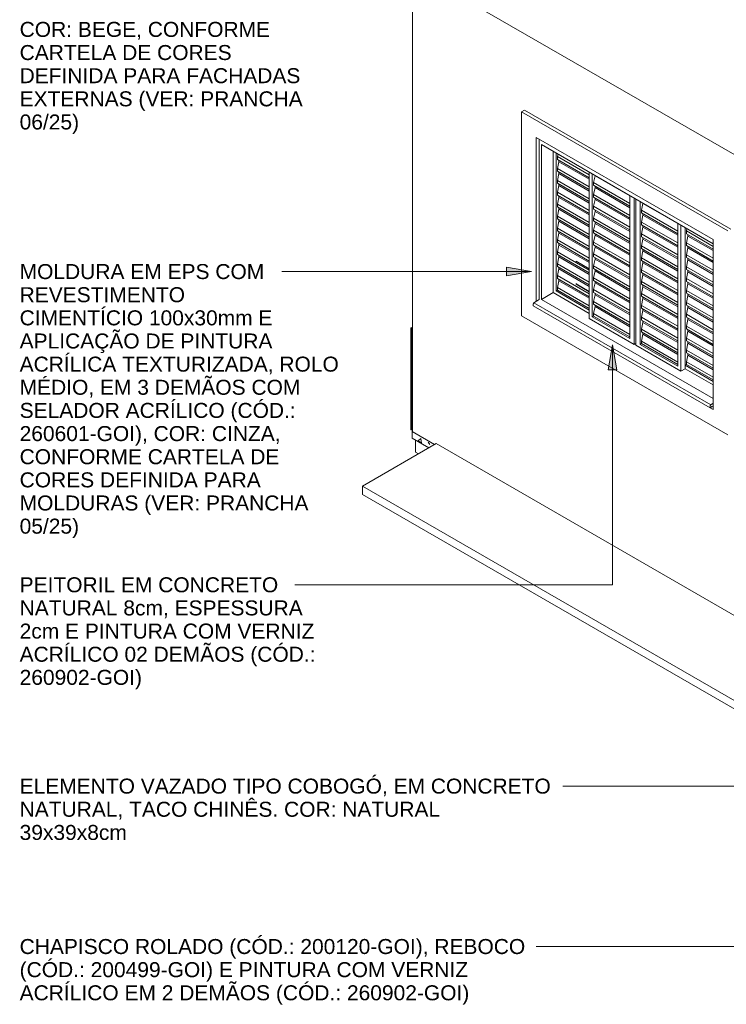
# Model space of a CAD drawing. Header units: metres. Extents: x -15.1 to 0.1, y 4.4 to 14.1.
# Tile 1 of 71: x -15.1 to -11.7, y 4.4 to 9.2. Entities that reach past the tile are written whole.
import ezdxf

# ---------------------------------------------------------------- set-up
doc = ezdxf.new("R2010")
doc.units = ezdxf.units.M
for name, color, linetype, lineweight in [('A-FLOR', 7, 'Continuous', 5), ('A-GLAZ', 7, 'Continuous', 5), ('A-WALL', 7, 'Continuous', 5), ('A-WALL-PATT', 7, 'Continuous', 5), ('G-ANNO-TEXT', 7, 'Continuous', 9), ('I-WALL', 7, 'Continuous', 5), ('Q-CASE', 7, 'Continuous', 5)]:
    doc.layers.add(name, color=color, linetype=linetype, lineweight=lineweight)
doc.styles.add('Arial', font='arial.ttf', dxfattribs={"height": 0.072})

# ---------------------------------------------------------------- blocks, each defined once
blk = doc.blocks.new('JANELA DE CORRE_304-ISO_010')
at = {"layer": 'A-GLAZ'}
for p, q in [((-12.6441, 8.5849), (-12.6441, 7.8153)), ((-12.6335, 7.8154), (-12.6335, 8.5584)), ((-12.6335, 8.5584), (-11.8097, 8.0828)), ((-12.5769, 8.5257), (-12.5769, 7.848)), ((-12.5628, 7.8562), (-12.5628, 8.5175)), ((-12.5564, 8.5009), (-12.5539, 8.5124)), ((-12.5564, 8.4877), (-12.5564, 8.5009)), ((-12.4037, 8.4127), (-12.5564, 8.5009)), ((-12.4037, 8.3996), (-12.5564, 8.4877)), ((-12.5564, 8.4438), (-12.5493, 8.4764)), ((-12.5493, 8.4764), (-12.5493, 8.4837)), ((-12.4037, 8.3923), (-12.5493, 8.4764)), ((-12.5564, 8.4306), (-12.5564, 8.4438)), ((-12.4037, 8.3556), (-12.5564, 8.4438)), ((-12.4037, 8.3424), (-12.5564, 8.4306)), ((-12.5564, 8.3866), (-12.5493, 8.4193)), ((-12.5493, 8.4193), (-12.5493, 8.4265)), ((-12.4037, 8.3352), (-12.5493, 8.4193)), ((-12.4037, 8.4257), (-12.4037, 7.7235)), ((-12.3895, 7.7317), (-12.3895, 8.4175)), ((-12.5564, 8.3734), (-12.5564, 8.3866)), ((-12.4037, 8.2984), (-12.5564, 8.3866)), ((-12.4037, 8.2852), (-12.5564, 8.3734)), ((-12.5493, 8.3621), (-12.5493, 8.3693)), ((-12.3832, 8.3764), (-12.3761, 8.4091)), ((-12.3832, 8.3632), (-12.3832, 8.3764)), ((-12.2092, 8.276), (-12.3832, 8.3764)), ((-12.3761, 8.4091), (-12.3761, 8.4098)), ((-12.2092, 8.3127), (-12.3761, 8.4091)), ((-12.5564, 8.3295), (-12.5493, 8.3621)), ((-12.5564, 8.3163), (-12.5564, 8.3295)), ((-12.4037, 8.2413), (-12.5564, 8.3295)), ((-12.4037, 8.278), (-12.5493, 8.3621)), ((-12.2092, 8.2628), (-12.3832, 8.3632)), ((-12.3832, 8.3192), (-12.3761, 8.3519)), ((-12.3761, 8.3519), (-12.3761, 8.3591)), ((-12.2092, 8.2556), (-12.3761, 8.3519)), ((-12.4037, 8.2281), (-12.5564, 8.3163)), ((-12.5564, 8.2723), (-12.5493, 8.305)), ((-12.5493, 8.305), (-12.5493, 8.3122)), ((-12.4037, 8.2209), (-12.5493, 8.305)), ((-12.3832, 8.3061), (-12.3832, 8.3192)), ((-12.2092, 8.2188), (-12.3832, 8.3192)), ((-12.2092, 8.2056), (-12.3832, 8.3061)), ((-12.3832, 8.2621), (-12.3761, 8.2948)), ((-12.3761, 8.2948), (-12.3761, 8.302)), ((-12.2092, 8.1984), (-12.3761, 8.2948)), ((-12.2092, 8.3134), (-12.2092, 7.6276)), ((-12.188, 7.599), (-12.188, 8.3012)), ((-12.1809, 8.2971), (-12.1809, 7.5949)), ((-12.1597, 7.599), (-12.1597, 8.2848)), ((-12.1534, 8.2437), (-12.1463, 8.2764)), ((-12.1463, 8.2764), (-12.1463, 8.2771)), ((-11.9794, 8.18), (-12.1463, 8.2764)), ((-12.5564, 8.2591), (-12.5564, 8.2723)), ((-12.4037, 8.1841), (-12.5564, 8.2723)), ((-12.4037, 8.1709), (-12.5564, 8.2591)), ((-12.5564, 8.2151), (-12.5493, 8.2478)), ((-12.5493, 8.2478), (-12.5493, 8.255)), ((-12.4037, 8.1637), (-12.5493, 8.2478)), ((-12.3832, 8.2489), (-12.3832, 8.2621)), ((-12.2092, 8.1617), (-12.3832, 8.2621)), ((-12.2092, 8.1485), (-12.3832, 8.2489)), ((-12.3832, 8.2049), (-12.3761, 8.2376)), ((-12.3761, 8.2376), (-12.3761, 8.2448)), ((-12.2092, 8.1413), (-12.3761, 8.2376)), ((-12.1534, 8.2305), (-12.1534, 8.2437)), ((-11.9794, 8.1433), (-12.1534, 8.2437)), ((-11.9794, 8.1301), (-12.1534, 8.2305)), ((-12.1463, 8.2192), (-12.1463, 8.2265)), ((-12.5564, 8.202), (-12.5564, 8.2151)), ((-12.4037, 8.127), (-12.5564, 8.2151)), ((-12.4037, 8.1138), (-12.5564, 8.202)), ((-12.5564, 8.158), (-12.5493, 8.1906)), ((-12.5493, 8.1906), (-12.5493, 8.1979)), ((-12.4037, 8.1065), (-12.5493, 8.1906)), ((-12.3832, 8.1918), (-12.3832, 8.2049)), ((-12.2092, 8.1045), (-12.3832, 8.2049)), ((-12.2092, 8.0913), (-12.3832, 8.1918)), ((-12.3832, 8.1478), (-12.3761, 8.1804)), ((-12.3761, 8.1804), (-12.3761, 8.1877)), ((-12.2092, 8.0841), (-12.3761, 8.1804)), ((-12.1534, 8.1866), (-12.1463, 8.2192)), ((-12.1534, 8.1734), (-12.1534, 8.1866)), ((-11.9794, 8.0861), (-12.1534, 8.1866)), ((-11.9794, 8.1229), (-12.1463, 8.2192)), ((-11.9794, 8.1807), (-11.9794, 7.4949)), ((-12.5564, 8.1448), (-12.5564, 8.158)), ((-12.4037, 8.0698), (-12.5564, 8.158)), ((-12.4037, 8.0566), (-12.5564, 8.1448)), ((-12.5564, 8.1008), (-12.5493, 8.1335)), ((-12.5493, 8.1335), (-12.5493, 8.1407)), ((-12.4037, 8.0494), (-12.5493, 8.1335)), ((-12.3832, 8.1346), (-12.3832, 8.1478)), ((-12.2092, 8.0474), (-12.3832, 8.1478)), ((-12.2092, 8.0342), (-12.3832, 8.1346)), ((-11.9794, 8.073), (-12.1534, 8.1734)), ((-12.1534, 8.1294), (-12.1463, 8.1621)), ((-12.1463, 8.1621), (-12.1463, 8.1693)), ((-11.9794, 8.0657), (-12.1463, 8.1621)), ((-11.9653, 7.4704), (-11.9653, 8.1726)), ((-11.9441, 8.1603), (-11.9441, 7.4826)), ((-11.9441, 7.499), (-11.9441, 8.1603)), ((-11.9377, 8.1437), (-11.9352, 8.1552)), ((-11.9377, 8.1305), (-11.9377, 8.1437)), ((-11.8097, 8.0698), (-11.9377, 8.1437)), ((-12.5564, 8.0877), (-12.5564, 8.1008)), ((-12.4037, 8.0127), (-12.5564, 8.1008)), ((-12.4037, 7.9995), (-12.5564, 8.0877)), ((-12.3832, 8.0906), (-12.3761, 8.1233)), ((-12.3832, 8.0774), (-12.3832, 8.0906)), ((-12.2092, 7.9902), (-12.3832, 8.0906)), ((-12.3761, 8.1233), (-12.3761, 8.1305)), ((-12.2092, 8.0269), (-12.3761, 8.1233)), ((-12.1534, 8.1162), (-12.1534, 8.1294)), ((-11.9794, 8.029), (-12.1534, 8.1294)), ((-11.9794, 8.0158), (-12.1534, 8.1162)), ((-12.1534, 8.0723), (-12.1463, 8.1049)), ((-12.1463, 8.1049), (-12.1463, 8.1122)), ((-11.9794, 8.0086), (-12.1463, 8.1049)), ((-11.8097, 8.0566), (-11.9377, 8.1305)), ((-11.9377, 8.0865), (-11.9306, 8.1192)), ((-11.9377, 8.0734), (-11.9377, 8.0865)), ((-11.8097, 8.0127), (-11.9377, 8.0865)), ((-11.9306, 8.1192), (-11.9306, 8.1264)), ((-11.8097, 8.0494), (-11.9306, 8.1192)), ((-12.5564, 8.0437), (-12.5493, 8.0763)), ((-12.5564, 8.0305), (-12.5564, 8.0437)), ((-12.4037, 7.9555), (-12.5564, 8.0437)), ((-12.5493, 8.0763), (-12.5493, 8.0836)), ((-12.4037, 7.9922), (-12.5493, 8.0763)), ((-12.2092, 7.977), (-12.3832, 8.0774)), ((-12.3832, 8.0335), (-12.3761, 8.0661)), ((-12.3761, 8.0661), (-12.3761, 8.0734)), ((-12.2092, 7.9698), (-12.3761, 8.0661)), ((-12.1534, 8.0591), (-12.1534, 8.0723)), ((-11.9794, 7.9718), (-12.1534, 8.0723)), ((-11.9794, 7.9586), (-12.1534, 8.0591)), ((-12.1534, 8.0151), (-12.1463, 8.0478)), ((-12.1463, 8.0478), (-12.1463, 8.055)), ((-11.9794, 7.9514), (-12.1463, 8.0478)), ((-11.8097, 7.9995), (-11.9377, 8.0734)), ((-11.9377, 8.0294), (-11.9306, 8.0621)), ((-11.9306, 8.0621), (-11.9306, 8.0693)), ((-11.8097, 7.9922), (-11.9306, 8.0621)), ((-12.4037, 7.9423), (-12.5564, 8.0305)), ((-12.5564, 7.9865), (-12.5493, 8.0192)), ((-12.5493, 8.0192), (-12.5493, 8.0264)), ((-12.4037, 7.9351), (-12.5493, 8.0192)), ((-12.4673, 7.9982), (-12.4667, 7.9986)), ((-12.4673, 7.9958), (-12.4673, 7.9982)), ((-12.4673, 7.9982), (-12.4037, 7.9615)), ((-12.3832, 8.0203), (-12.3832, 8.0335)), ((-12.2092, 7.933), (-12.3832, 8.0335)), ((-12.2092, 7.9199), (-12.3832, 8.0203)), ((-12.3832, 7.9763), (-12.3761, 8.009)), ((-12.3761, 8.009), (-12.3761, 8.0162)), ((-12.2092, 7.9126), (-12.3761, 8.009)), ((-12.1534, 8.0019), (-12.1534, 8.0151)), ((-11.9794, 7.9147), (-12.1534, 8.0151)), ((-11.9794, 7.9015), (-12.1534, 8.0019)), ((-12.1534, 7.9579), (-12.1463, 7.9906)), ((-12.1463, 7.9906), (-12.1463, 7.9978)), ((-11.9794, 7.8943), (-12.1463, 7.9906)), ((-11.9377, 8.0162), (-11.9377, 8.0294)), ((-11.8097, 7.9555), (-11.9377, 8.0294)), ((-11.8097, 7.9423), (-11.9377, 8.0162)), ((-11.9377, 7.9722), (-11.9306, 8.0049)), ((-11.9306, 8.0049), (-11.9306, 8.0121)), ((-11.8097, 7.9351), (-11.9306, 8.0049)), ((-12.5564, 7.9733), (-12.5564, 7.9865)), ((-12.4037, 7.8983), (-12.5564, 7.9865)), ((-12.4037, 7.8852), (-12.5564, 7.9733)), ((-12.5564, 7.9294), (-12.5493, 7.962)), ((-12.5493, 7.962), (-12.5493, 7.9693)), ((-12.4037, 7.8779), (-12.5493, 7.962)), ((-12.3832, 7.9631), (-12.3832, 7.9763)), ((-12.2092, 7.8759), (-12.3832, 7.9763)), ((-12.2092, 7.8627), (-12.3832, 7.9631)), ((-12.3832, 7.9192), (-12.3761, 7.9518)), ((-12.3761, 7.9518), (-12.3761, 7.9591)), ((-12.2092, 7.8555), (-12.3761, 7.9518)), ((-12.1534, 7.9448), (-12.1534, 7.9579)), ((-11.9794, 7.8575), (-12.1534, 7.9579)), ((-11.9794, 7.8443), (-12.1534, 7.9448)), ((-11.9377, 7.9591), (-11.9377, 7.9722)), ((-11.8097, 7.8983), (-11.9377, 7.9722)), ((-11.8097, 7.8852), (-11.9377, 7.9591)), ((-11.9377, 7.9151), (-11.9306, 7.9477)), ((-11.9306, 7.9477), (-11.9306, 7.955)), ((-11.8097, 7.8779), (-11.9306, 7.9477)), ((-12.5564, 7.9162), (-12.5564, 7.9294)), ((-12.4037, 7.8412), (-12.5564, 7.9294)), ((-12.4037, 7.828), (-12.5564, 7.9162)), ((-12.5564, 7.8722), (-12.5493, 7.9049)), ((-12.5493, 7.9049), (-12.5493, 7.9121)), ((-12.4037, 7.8208), (-12.5493, 7.9049)), ((-12.3832, 7.906), (-12.3832, 7.9192)), ((-12.2092, 7.8187), (-12.3832, 7.9192)), ((-12.2092, 7.8056), (-12.3832, 7.906)), ((-12.3761, 7.8947), (-12.3761, 7.9019)), ((-12.1534, 7.9008), (-12.1463, 7.9335)), ((-12.1534, 7.8876), (-12.1534, 7.9008)), ((-11.9794, 7.8004), (-12.1534, 7.9008)), ((-12.1463, 7.9335), (-12.1463, 7.9407)), ((-11.9794, 7.8371), (-12.1463, 7.9335)), ((-11.9377, 7.9019), (-11.9377, 7.9151)), ((-11.8097, 7.8412), (-11.9377, 7.9151)), ((-11.8097, 7.828), (-11.9377, 7.9019)), ((-11.9306, 7.8906), (-11.9306, 7.8978)), ((-12.6335, 7.8154), (-12.5769, 7.848)), ((-12.5769, 7.848), (-12.4037, 7.748)), ((-12.5628, 7.8562), (-12.5564, 7.8599)), ((-12.4037, 7.7643), (-12.5628, 7.8562)), ((-12.5564, 7.8599), (-12.5564, 7.8722)), ((-12.4037, 7.784), (-12.5564, 7.8722)), ((-12.4037, 7.7717), (-12.5564, 7.8599)), ((-12.4673, 7.8905), (-12.4651, 7.8917)), ((-12.4673, 7.888), (-12.4673, 7.8905)), ((-12.4673, 7.8905), (-12.4037, 7.8537)), ((-12.4037, 7.8513), (-12.4673, 7.888)), ((-12.3832, 7.862), (-12.3761, 7.8947)), ((-12.3832, 7.8488), (-12.3832, 7.862)), ((-12.2092, 7.7616), (-12.3832, 7.862)), ((-12.2092, 7.7484), (-12.3832, 7.8488)), ((-12.2092, 7.7983), (-12.3761, 7.8947)), ((-11.9794, 7.7872), (-12.1534, 7.8876)), ((-12.1534, 7.8436), (-12.1463, 7.8763)), ((-12.1463, 7.8763), (-12.1463, 7.8835)), ((-11.9794, 7.78), (-12.1463, 7.8763)), ((-11.9377, 7.8579), (-11.9306, 7.8906)), ((-11.9377, 7.8447), (-11.9377, 7.8579)), ((-11.8097, 7.784), (-11.9377, 7.8579)), ((-11.8097, 7.8208), (-11.9306, 7.8906)), ((-11.8097, 7.3397), (-12.6335, 7.8154)), ((-12.3832, 7.8049), (-12.3761, 7.8375)), ((-12.3832, 7.7917), (-12.3832, 7.8049)), ((-12.2092, 7.7044), (-12.3832, 7.8049)), ((-12.3761, 7.8375), (-12.3761, 7.8447)), ((-12.2092, 7.7412), (-12.3761, 7.8375)), ((-12.1534, 7.8305), (-12.1534, 7.8436)), ((-11.9794, 7.7432), (-12.1534, 7.8436)), ((-11.9794, 7.73), (-12.1534, 7.8305)), ((-12.1534, 7.7865), (-12.1463, 7.8191)), ((-12.1463, 7.8191), (-12.1463, 7.8264)), ((-11.9794, 7.7228), (-12.1463, 7.8191)), ((-11.8097, 7.7709), (-11.9377, 7.8447)), ((-11.9377, 7.8008), (-11.9306, 7.8334)), ((-11.9377, 7.7876), (-11.9377, 7.8008)), ((-11.8097, 7.7269), (-11.9377, 7.8008)), ((-11.9306, 7.8334), (-11.9306, 7.8407)), ((-11.8097, 7.7636), (-11.9306, 7.8334)), ((-12.2092, 7.6912), (-12.3832, 7.7917)), ((-12.3832, 7.7477), (-12.3761, 7.7804)), ((-12.3761, 7.7804), (-12.3761, 7.7876)), ((-12.2092, 7.684), (-12.3761, 7.7804)), ((-12.1534, 7.7733), (-12.1534, 7.7865)), ((-11.9794, 7.6861), (-12.1534, 7.7865)), ((-11.9794, 7.6729), (-12.1534, 7.7733)), ((-12.1534, 7.7293), (-12.1463, 7.762)), ((-12.1463, 7.762), (-12.1463, 7.7692)), ((-11.9794, 7.6656), (-12.1463, 7.762)), ((-11.8097, 7.7137), (-11.9377, 7.7876)), ((-11.9377, 7.7436), (-11.9306, 7.7763)), ((-11.9306, 7.7763), (-11.9306, 7.7835)), ((-11.8097, 7.7065), (-11.9306, 7.7763)), ((-12.4037, 7.7235), (-12.188, 7.599)), ((-12.3832, 7.7353), (-12.3895, 7.7317)), ((-12.2092, 7.6276), (-12.3895, 7.7317)), ((-12.3832, 7.7353), (-12.3832, 7.7477)), ((-12.2092, 7.6473), (-12.3832, 7.7477)), ((-12.2092, 7.6349), (-12.3832, 7.7353)), ((-12.1534, 7.7161), (-12.1534, 7.7293)), ((-11.9794, 7.6289), (-12.1534, 7.7293)), ((-11.9794, 7.6157), (-12.1534, 7.7161)), ((-12.1463, 7.7048), (-12.1463, 7.7121)), ((-11.9377, 7.7304), (-11.9377, 7.7436)), ((-11.8097, 7.6697), (-11.9377, 7.7436)), ((-11.8097, 7.6565), (-11.9377, 7.7304)), ((-11.9377, 7.6865), (-11.9306, 7.7191)), ((-11.9306, 7.7191), (-11.9306, 7.7264)), ((-11.8097, 7.6493), (-11.9306, 7.7191)), ((-12.1534, 7.6722), (-12.1463, 7.7048)), ((-12.1534, 7.659), (-12.1534, 7.6722)), ((-11.9794, 7.5717), (-12.1534, 7.6722)), ((-11.9794, 7.5586), (-12.1534, 7.659)), ((-11.9794, 7.6085), (-12.1463, 7.7048)), ((-11.9377, 7.6733), (-11.9377, 7.6865)), ((-11.8097, 7.6126), (-11.9377, 7.6865)), ((-11.8097, 7.5994), (-11.9377, 7.6733)), ((-11.9377, 7.6293), (-11.9306, 7.662)), ((-11.9306, 7.662), (-11.9306, 7.6692)), ((-11.8097, 7.5922), (-11.9306, 7.662)), ((-12.1534, 7.615), (-12.1463, 7.6477)), ((-12.1534, 7.6027), (-12.1534, 7.615)), ((-11.9794, 7.5146), (-12.1534, 7.615)), ((-12.1463, 7.6477), (-12.1463, 7.6549)), ((-11.9794, 7.5513), (-12.1463, 7.6477)), ((-11.9377, 7.6161), (-11.9377, 7.6293)), ((-11.8097, 7.5554), (-11.9377, 7.6293)), ((-11.8097, 7.5422), (-11.9377, 7.6161)), ((-11.9306, 7.6048), (-11.9306, 7.612)), ((-12.1809, 7.6031), (-12.188, 7.599)), ((-12.1809, 7.5949), (-11.9653, 7.4704)), ((-12.1597, 7.599), (-12.1534, 7.6027)), ((-11.9794, 7.4949), (-12.1597, 7.599)), ((-11.9794, 7.5022), (-12.1534, 7.6027)), ((-11.9377, 7.5722), (-11.9306, 7.6048)), ((-11.9377, 7.559), (-11.9377, 7.5722)), ((-11.8097, 7.4983), (-11.9377, 7.5722)), ((-11.8097, 7.535), (-11.9306, 7.6048)), ((-11.8097, 7.4851), (-11.9377, 7.559)), ((-11.9377, 7.515), (-11.9306, 7.5477)), ((-11.9306, 7.5477), (-11.9306, 7.5549)), ((-11.8097, 7.4778), (-11.9306, 7.5477)), ((-11.9653, 7.4704), (-11.9441, 7.4826)), ((-11.9441, 7.499), (-11.9377, 7.5026)), ((-11.8097, 7.4214), (-11.9441, 7.499)), ((-11.9441, 7.4826), (-11.8097, 7.4051)), ((-11.9377, 7.5026), (-11.9377, 7.515)), ((-11.8097, 7.4411), (-11.9377, 7.515)), ((-11.8097, 7.4287), (-11.9377, 7.5026))]:
    blk.add_line(p, q, dxfattribs=at)
blk = doc.blocks.new('Componentes de gabinete 1 - Componentes de gabinete 1-2086930-ISO_01')
at = {"layer": 'Q-CASE'}
for p, q in [((-12.6693, 7.7992), (-12.6441, 7.8153)), ((-12.6724, 7.7847), (-12.6724, 7.7934)), ((-12.6724, 7.7847), (-11.8239, 7.2948)), ((-12.6693, 7.7992), (-11.8207, 7.3093)), ((-11.8239, 7.3035), (-11.8239, 7.2948)), ((-11.8239, 7.2948), (-11.8182, 7.2981)), ((-11.8097, 7.3163), (-11.8207, 7.3093)), ((-11.8154, 7.2997), (-11.8168, 7.3006)), ((-11.8154, 7.2997), (-11.8097, 7.303))]:
    blk.add_line(p, q, dxfattribs=at)
for points in [[(-12.6724, 7.7934, 0), (-12.6723, 7.7944, 0), (-12.672, 7.7955, 0), (-12.6715, 7.7966, 0), (-12.6708, 7.7976, 0), (-12.6701, 7.7985, 0), (-12.6693, 7.7992, 0)], [(-11.8207, 7.3093, 0), (-11.8216, 7.3086, 0), (-11.8223, 7.3077, 0), (-11.823, 7.3067, 0), (-11.8234, 7.3056, 0), (-11.8237, 7.3045, 0), (-11.8239, 7.3035, 0)], [(-11.8182, 7.2981, 0), (-11.8181, 7.2986, 0), (-11.818, 7.299, 0), (-11.8178, 7.2995, 0), (-11.8175, 7.2999, 0), (-11.8171, 7.3003, 0), (-11.8168, 7.3006, 0), (-11.8164, 7.3007, 0), (-11.8161, 7.3007, 0), (-11.8158, 7.3007, 0), (-11.8156, 7.3004, 0), (-11.8154, 7.3001, 0), (-11.8154, 7.2997, 0)]]:
    blk.add_polyline3d(points, dxfattribs=at)
blk = doc.blocks.new('Paredes 1 - Paredes 1-2288142-ISO_01')
at = {"layer": 'A-WALL'}
for p, q in [((-12.7148, 8.7237), (-12.7289, 8.7155)), ((-11.739, 8.144), (-12.7289, 8.7155)), ((-12.7289, 8.7155), (-12.7289, 7.7357)), ((-12.7148, 8.7237), (-11.7249, 8.1522)), ((-12.6582, 7.8062), (-12.6582, 8.5931)), ((-12.6582, 8.5931), (-11.8097, 8.1032)), ((-12.6441, 8.5849), (-12.6441, 7.8153)), ((-11.8097, 8.1032), (-11.8097, 7.2867)), ((-12.7289, 7.7357), (-11.739, 7.1642)), ((-11.8097, 7.2867), (-11.8239, 7.2948))]:
    blk.add_line(p, q, dxfattribs=at)

msp = doc.modelspace()

# ---------------------------------------------------------------- hatches: boundary and pattern name
at = {"layer": 'A-WALL-PATT', "true_color": 0xa2a2a2}
h = msp.add_hatch(dxfattribs=at)
h.set_pattern_fill('FP_9', color=253, style=0, pattern_type=2)
h.set_pattern_definition([(38.617, (-7.128, 9.876), (0.206117, -0.139825), [0.01773, -0.19504]), (325.848, (-7.128, 9.876), (-0.039872, 0.272616), [0.02076, -0.22831]), (98.321, (-7.111, 9.864), (0.1662434, 0.1327864), [0.02296, -0.25256]), (32.051, (-7.128, 9.942), (0.306696, -0.231984), [0.02641, -0.29048]), (95.439, (-7.102, 9.923), (0.26859, 0.168166), [0.0335, -0.36847]), (322.895, (-7.128, 9.942), (0.26859, 0.168163), [0.03205, -0.35251]), (352.362, (-7.099, 9.909), (0.171532, -0.232633), [0.0203, -0.22331]), (306.403, (-7.099, 9.909), (0.069922, 0.200253), [0.02409, -0.26495]), (70.753, (-7.085, 9.89), (0.241451, -0.032382), [0.01768, -0.19443]), (17.155, (-7.128, 9.876), (0.0034889, 0.1084437), [0.00787, -0.14769, 0.00787, -0.15199, -0.15807]), (17.155, (-7.128, 9.876), (0.0034889, 0.1084437), [-0.31543, 0.00787, -0.1502]), (336.958, (-7.128, 9.876), (0.0756032, 0.0872277), [0.01022, -0.10805, 0.01022, -0.187, -0.07818]), (336.958, (-7.128, 9.876), (0.0756032, 0.0872277), [-0.31549, 0.01022, -0.06796]), (307.294, (-7.192, 9.913), (0.15340316, -0.09605115), [0.0132, -0.0868, 0.0132, -0.2988, -0.414]), (307.294, (-7.192, 9.913), (0.15340316, -0.09605115), [-0.412, 0.0132, -0.4008]), (301.444, (-7.221, 9.93), (0.167585, -0.0635372), [0.0134, -0.11859, 0.0134, -0.19698, -0.29851]), (301.444, (-7.221, 9.93), (0.167585, -0.0635372), [-0.34238, 0.0134, -0.28511])])
h.paths.add_polyline_path([(-13.1744, 7.103), (-13.1461, 7.1193), (-13.254, 7.1815), (-13.254, 7.1489), (-13.2098, 7.1234)])
at = {"layer": 'G-ANNO-TEXT'}
for points in [[(-12.6815, 7.9489), (-12.8015, 7.9701), (-12.8015, 7.9277)], [(-12.2927, 7.5978), (-12.3139, 7.4778), (-12.2716, 7.4778)]]:
    msp.add_hatch(color=256, dxfattribs=at).paths.add_polyline_path(points)

# ---------------------------------------------------------------- linework, layer by layer
at = {"layer": 'A-FLOR'}
for p, q in [((-13.2381, 7.1397), (-13.2381, 7.0825)), ((-13.1391, 7.1234), (-13.4926, 6.9192)), ((-9.2005, 4.8494), (-13.1391, 7.1234)), ((-13.2239, 7.0744), (-13.2381, 7.0825)), ((-13.4926, 6.9192), (-10.4026, 5.1352)), ((-13.4926, 6.8784), (-13.4926, 6.9192)), ((-10.4026, 5.0944), (-13.4926, 6.8784))]:
    msp.add_line(p, q, dxfattribs=at)
at = {"layer": 'G-ANNO-TEXT'}
for p, q in [((-13.5277, 7.9489), (-13.8781, 7.9489)), ((-12.6815, 7.9489), (-13.5277, 7.9489)), ((-12.6815, 7.9489), (-12.8015, 7.9701)), ((-12.8015, 7.9701), (-12.8015, 7.9277)), ((-12.8015, 7.9277), (-12.6815, 7.9489)), ((-12.2927, 7.5978), (-12.3139, 7.4778)), ((-12.2716, 7.4778), (-12.2927, 7.5978)), ((-12.2927, 7.5978), (-12.2927, 6.445)), ((-12.3139, 7.4778), (-12.2716, 7.4778)), ((-13.6301, 6.445), (-13.8172, 6.445)), ((-12.2927, 6.445), (-13.6301, 6.445)), ((-12.4089, 5.4783), (-12.5313, 5.4783)), ((-10.6903, 5.4783), (-12.4089, 5.4783)), ((-12.5843, 4.7082), (-12.6583, 4.7082)), ((-10.3582, 4.7082), (-12.5843, 4.7082)), ((-11.1145, 4.7082), (-12.5843, 4.7082))]:
    msp.add_line(p, q, dxfattribs=at)
at = {"layer": 'I-WALL'}
for p, q in [((-13.2522, 7.1805), (-13.2522, 10.6711)), ((-13.2522, 9.4014), (-10.4025, 7.7561)), ((-12.6441, 7.8153), (-12.6441, 8.5849)), ((-13.2593, 7.6786), (-13.2522, 7.6827)), ((-13.2593, 7.1887), (-13.2593, 7.6786)), ((-13.2593, 7.6786), (-13.2557, 7.6765)), ((-13.2522, 7.6786), (-13.2557, 7.6765)), ((-13.2557, 7.6765), (-13.2557, 7.1867)), ((-13.2557, 7.1867), (-13.2593, 7.1887)), ((-13.2557, 7.1867), (-13.2522, 7.1887)), ((-13.2522, 7.1826), (-13.254, 7.1815)), ((-13.1461, 7.1193), (-13.254, 7.1815)), ((-13.254, 7.1815), (-13.254, 7.1489)), ((-13.254, 7.1489), (-13.1744, 7.103))]:
    msp.add_line(p, q, dxfattribs=at)

# ---------------------------------------------------------------- block references
at = {"layer": 'A-GLAZ'}
msp.add_blockref('JANELA DE CORRE_304-ISO_010', (0, 0), dxfattribs=at)
at = {"layer": 'A-WALL'}
msp.add_blockref('Paredes 1 - Paredes 1-2288142-ISO_01', (0, 0), dxfattribs=at)
at = {"layer": 'Q-CASE'}
msp.add_blockref('Componentes de gabinete 1 - Componentes de gabinete 1-2086930-ISO_01', (0, 0), dxfattribs=at)

# ---------------------------------------------------------------- texts
at = {"layer": 'G-ANNO-TEXT', "char_height": 0.072, "attachment_point": 1, "style": 'Arial'}
for s, insert, width in [('COR: BEGE, CONFORME ', (-15.1367, 9.1476), 1.459071), ('CARTELA DE CORES ', (-15.1367, 9.0365), 1.244219), ('DEFINIDA PARA FACHADAS ', (-15.1367, 8.9254), 1.629029), ('EXTERNAS (VER: PRANCHA ', (-15.1367, 8.8142), 1.64827), ('06/25)', (-15.1367, 8.7031), 0.339915), ('MOLDURA EM EPS COM ', (-15.1367, 7.9849), 1.427004), ('REVESTIMENTO', (-15.1367, 7.8738), 0.942784), ('CIMENTÍCIO 100x30mm E ', (-15.1367, 7.7627), 1.459071), ('APLICAÇÃO DE PINTURA ', (-15.1367, 7.6515), 1.468692), ('ACRÍLICA TEXTURIZADA, ROLO ', (-15.1367, 7.5404), 1.843881), ('MÉDIO, EM 3 DEMÃOS COM ', (-15.1367, 7.4293), 1.625822), ('SELADOR ACRÍLICO (CÓD.: ', (-15.1367, 7.3182), 1.596961), ('260601-GOI), COR: CINZA, ', (-15.1367, 7.207), 1.510379), ('CONFORME CARTELA DE ', (-15.1367, 7.0959), 1.516793), ('CORES DEFINIDA PARA ', (-15.1367, 6.9848), 1.40135), ('MOLDURAS (VER: PRANCHA ', (-15.1367, 6.8737), 1.680337), ('05/25)', (-15.1367, 6.7625), 0.339915), ('PEITORIL EM CONCRETO ', (-15.1367, 6.481), 1.500759), ('NATURAL 8cm, ESPESSURA ', (-15.1367, 6.3699), 1.651476), ('2cm E PINTURA COM VERNIZ ', (-15.1367, 6.2587), 1.705991), ('ACRÍLICO 02 DEMÃOS (CÓD.: ', (-15.1367, 6.1476), 1.709198), ('260902-GOI)', (-15.1367, 6.0365), 0.695865), ('ELEMENTO VAZADO TIPO COBOGÓ, EM CONCRETO ', (-15.1367, 5.5143), 3.059239), ('NATURAL, TACO CHINÊS. COR: NATURAL ', (-15.1367, 5.4032), 2.42751), ('39x39x8cm', (-15.1367, 5.292), 0.606076), ('CHAPISCO ROLADO (CÓD.: 200120-GOI), REBOCO ', (-15.1367, 4.7442), 2.905315), ('(CÓD.: 200499-GOI) E PINTURA COM VERNIZ ', (-15.1367, 4.6331), 2.57502), ('ACRÍLICO EM 2 DEMÃOS (CÓD.: 260902-GOI)', (-15.1367, 4.522), 2.549366)]:
    msp.add_mtext(s, dxfattribs=dict(at, insert=insert, width=width))

doc.saveas('drawing.dxf')
